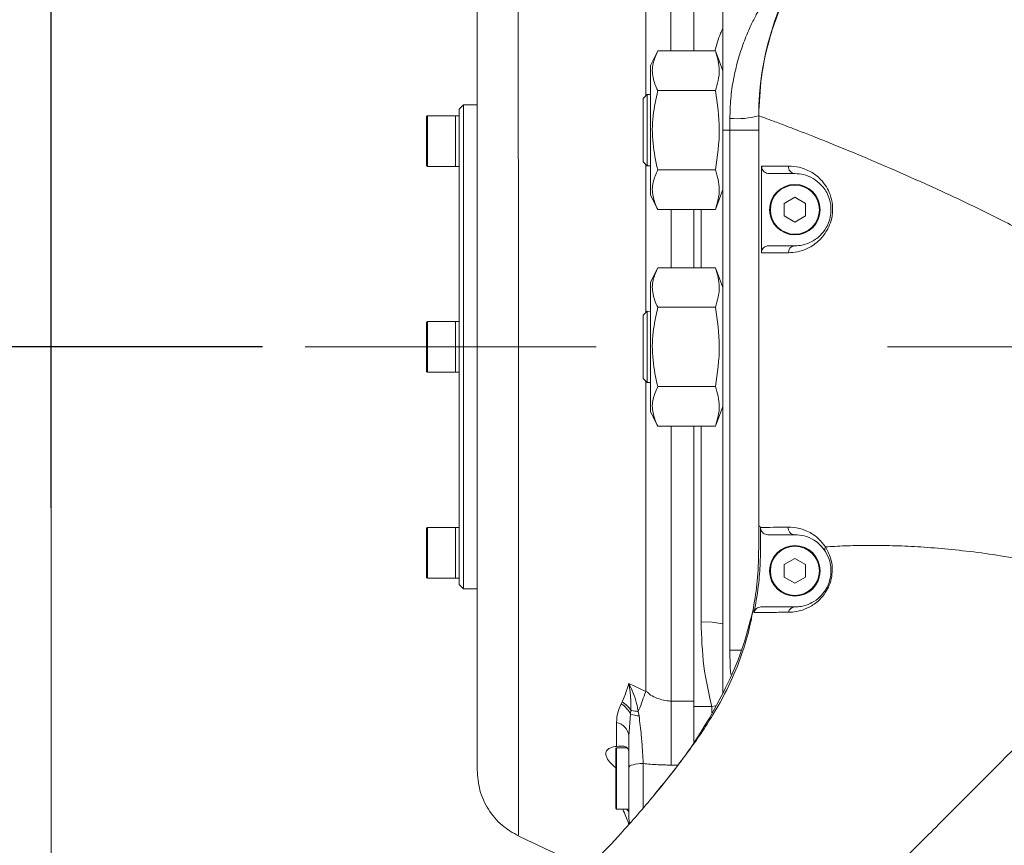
# Model space of a CAD drawing. Header units: millimetres. Extents: x 176 to 9387, y -11044 to -3322.
# Tile 91 of 255: x 3438 to 3574, y -4983 to -4869. Entities that reach past the tile are written whole.
import ezdxf

# ---------------------------------------------------------------- set-up
doc = ezdxf.new("R2010")
doc.units = ezdxf.units.MM
doc.header["$LTSCALE"] = 0.3175
doc.linetypes.add('CENTER', pattern=[50.8, 31.75, -6.35, 6.35, -6.35])
for name, color, linetype, lineweight in [('1轮廓实线层', 7, 'Continuous', 18), ('7标注层', 4, 'Continuous', 13), ('cen', 2, 'CENTER', 18), ('sub', 1, 'Continuous', 18)]:
    doc.layers.add(name, color=color, linetype=linetype, lineweight=lineweight)
doc.styles.add('标准汉字', font='gbenor.shx', dxfattribs={"bigfont": 'gbcbig.shx'})
doc.dimstyles.new('M1：15', dxfattribs={"dimscale": 15, "dimtxt": 3.5, "dimasz": 2.5, "dimexe": 2, "dimexo": 0, "dimgap": 0.5, "dimtad": 1, "dimdec": 4, "dimdsep": 46, "dimtxsty": '标准汉字', "dimcen": 5, "dimdle": 5, "dimclrd": 1, "dimclre": 1, "dimclrt": 256, "dimadec": 4, "dimazin": 2, "dimtfac": 1, "dimtdec": 4, "dimtmove": 0, "dimatfit": 3, "dimfxl": 1, "dimtolj": 1, "dimarcsym": 0})
doc.dimstyles.new('M1：18.5', dxfattribs={"dimscale": 18.5, "dimtxt": 3.5, "dimasz": 2.5, "dimexe": 2, "dimexo": 0, "dimgap": 1.5, "dimtad": 1, "dimdec": 4, "dimdsep": 46, "dimtxsty": '标准汉字', "dimcen": 5, "dimdle": 5, "dimclrd": 1, "dimclre": 1, "dimclrt": 256, "dimadec": 4, "dimazin": 2, "dimtfac": 1, "dimtdec": 4, "dimtmove": 2, "dimatfit": 3, "dimfxl": 1, "dimfrac": 2, "dimtolj": 1, "dimarcsym": 0})

# ---------------------------------------------------------------- blocks, each defined once
blk = doc.blocks.new('*D2')
at = {"layer": '7标注层', "color": 1, "lineweight": -2, "ltscale": 20, "transparency": 16777216}
for p, q in [((3286.97, -5986.44), (3286.97, -4719.59)), ((3441.97, -4913.95), (3441.97, -4719.59)), ((3333.22, -4756.59), (3395.72, -4756.59))]:
    blk.add_line(p, q, dxfattribs=at)
at = {"layer": '7标注层', "color": 1, "transparency": 16777216}
for points in [[(3333.22, -4748.88), (3333.22, -4764.3), (3286.97, -4756.59)], [(3395.72, -4764.3), (3395.72, -4748.88), (3441.97, -4756.59)]]:
    blk.add_solid(points, dxfattribs=at)
at = {"layer": 'Defpoints', "color": 0, "transparency": 16777216}
for p in [(3441.97, -4756.59), (3441.97, -4913.95), (3286.97, -5986.44)]:
    blk.add_point(p, dxfattribs=at)
at = {"layer": '7标注层', "transparency": 16777216, "insert": (3364.47, -4696.46), "char_height": 64.75, "attachment_point": 5, "style": '标准汉字'}
blk.add_mtext('\\A1;155', dxfattribs=at)
blk = doc.blocks.new('*D3')
at = {"layer": '7标注层', "color": 1, "lineweight": -2, "ltscale": 20, "transparency": 16777216}
for p, q in [((3441.97, -4936.24), (3441.97, -4719.59)), ((4081.97, -4848.76), (4081.97, -4719.59)), ((3488.22, -4756.59), (4035.72, -4756.59))]:
    blk.add_line(p, q, dxfattribs=at)
at = {"layer": '7标注层', "color": 1, "transparency": 16777216}
for points in [[(3488.22, -4748.88), (3488.22, -4764.3), (3441.97, -4756.59)], [(4035.72, -4764.3), (4035.72, -4748.88), (4081.97, -4756.59)]]:
    blk.add_solid(points, dxfattribs=at)
at = {"layer": 'Defpoints', "color": 0, "transparency": 16777216}
for p in [(4081.97, -4756.59), (4081.97, -4848.76), (3441.97, -4936.24)]:
    blk.add_point(p, dxfattribs=at)
at = {"layer": '7标注层', "transparency": 16777216, "insert": (3761.97, -4696.46), "char_height": 64.75, "attachment_point": 5, "style": '标准汉字'}
blk.add_mtext('\\A1;640', dxfattribs=at)
blk = doc.blocks.new('*D5')
at = {"layer": '7标注层', "color": 1, "lineweight": -2, "ltscale": 20, "transparency": 16777216}
for p, q in [((3471.23, -4913.95), (2058.55, -4913.95)), ((2095.55, -4960.2), (2095.55, -5067.7)), ((3315.31, -5113.95), (2058.55, -5113.95))]:
    blk.add_line(p, q, dxfattribs=at)
at = {"layer": '7标注层', "color": 1, "transparency": 16777216}
for points in [[(2103.26, -4960.2), (2087.85, -4960.2), (2095.55, -4913.95)], [(2087.85, -5067.7), (2103.26, -5067.7), (2095.55, -5113.95)]]:
    blk.add_solid(points, dxfattribs=at)
at = {"layer": 'Defpoints', "color": 0, "transparency": 16777216}
for p in [(3471.23, -4913.95), (2095.55, -5113.95), (3315.31, -5113.95)]:
    blk.add_point(p, dxfattribs=at)
at = {"layer": '7标注层', "transparency": 16777216, "insert": (2035.43, -5013.95), "char_height": 64.75, "attachment_point": 5, "rotation": 90, "style": '标准汉字'}
blk.add_mtext('\\A1;200', dxfattribs=at)
blk = doc.blocks.new('*D19')
at = {"layer": '7标注层', "color": 1, "lineweight": -2, "ltscale": 20, "transparency": 16777216}
for p, q in [((3441.97, -4443.43), (5323.68, -4443.43)), ((5286.68, -4489.68), (5286.68, -6141.7)), ((3441.97, -6187.95), (5323.68, -6187.95))]:
    blk.add_line(p, q, dxfattribs=at)
at = {"layer": '7标注层', "color": 1, "transparency": 16777216}
for points in [[(5294.39, -4489.68), (5278.97, -4489.68), (5286.68, -4443.43)], [(5278.97, -6141.7), (5294.39, -6141.7), (5286.68, -6187.95)]]:
    blk.add_solid(points, dxfattribs=at)
at = {"layer": 'Defpoints', "color": 0, "transparency": 16777216}
for p in [(3441.97, -4443.43), (3441.97, -6187.95), (5286.68, -6187.95)]:
    blk.add_point(p, dxfattribs=at)
at = {"layer": '7标注层', "transparency": 16777216, "insert": (5226.56, -5315.69), "char_height": 64.75, "attachment_point": 5, "rotation": 90, "style": '标准汉字'}
blk.add_mtext('\\A1;1744.5', dxfattribs=at)
blk = doc.blocks.new('*D35')
at = {"layer": '7标注层', "color": 1, "lineweight": -2, "ltscale": 20, "transparency": 16777216}
blk.add_arc((3625.24, -4913.95), 248.5, 283.6545, 351.3455, dxfattribs=at)
at = {"layer": '7标注层', "color": 1, "transparency": 16777216}
for points in [[(3877.14, -4951.82), (3864.67, -4950.87), (3873.74, -4913.95)], [(3682.89, -5149.26), (3684.91, -5161.6), (3646.89, -5161.51)]]:
    blk.add_solid(points, dxfattribs=at)
at = {"layer": 'Defpoints', "color": 0, "transparency": 16777216}
for p in [(3441.97, -4913.95), (4081.97, -4913.95), (3843.97, -5031.89), (3641.21, -5096.52), (3696.99, -5734.09)]:
    blk.add_point(p, dxfattribs=at)
at = {"layer": '7标注层', "transparency": 16777216, "insert": (3753.16, -5086.44), "char_height": 52.5, "attachment_point": 5, "rotation": 36.5624, "style": '标准汉字'}
blk.add_mtext('\\A1;85%%d', dxfattribs=at)

msp = doc.modelspace()

# ---------------------------------------------------------------- linework, layer by layer
at = {"layer": '1轮廓实线层', "ltscale": 20}
for p, q in [((3500.96951, -4855.35366), (3500.96951, -4972.51708)), ((3530.96951, -4864.92677), (3530.96951, -4872.98364)), ((3534.96951, -4883.95328), (3534.96951, -4865.95328)), ((3525.9695, -4872.98364), (3524.96952, -4874.98362)), ((3533.9695, -4872.98364), (3525.9695, -4872.98364)), ((3534.96951, -4875.72605), (3533.9695, -4872.98364)), ((3524.96952, -4874.98362), (3524.96952, -4892.92295)), ((3525.9695, -4878.46846), (3533.9695, -4878.46846)), ((3524.53293, -4879.01325), (3523.96951, -4879.57663)), ((3523.96951, -4879.57663), (3523.96951, -4888.32993)), ((3524.96952, -4879.02684), (3524.53293, -4879.01325)), ((3524.53293, -4879.01325), (3524.53293, -4888.89332)), ((3499.06951, -4880.4533), (3498.46951, -4881.05328)), ((3498.46951, -4946.85323), (3498.46951, -4881.05328)), ((3500.96951, -4880.4533), (3499.06951, -4880.4533)), ((3499.06951, -4880.4533), (3499.06951, -4947.45333)), ((3493.96951, -4888.85326), (3493.96951, -4882.05333)), ((3497.96951, -4881.95331), (3494.06951, -4881.95331)), ((3494.06951, -4881.95331), (3494.06951, -4888.95328)), ((3498.46951, -4881.95331), (3497.96951, -4881.95331)), ((3497.96951, -4888.95328), (3497.96951, -4881.95331)), ((3535.96951, -4883.95328), (3535.96951, -4882.3169)), ((3539.9695, -4938.77144), (3539.9695, -4881.95331)), ((3535.96951, -4883.95328), (3534.96951, -4883.95328)), ((3534.96951, -4961.88457), (3534.96951, -4883.95328)), ((3535.96951, -4883.95328), (3539.9695, -4883.95328)), ((3535.96951, -4955.95331), (3535.96951, -4883.95328)), ((3494.06951, -4888.95328), (3497.96951, -4888.95328)), ((3497.96951, -4888.95328), (3498.46951, -4888.95328)), ((3523.96951, -4888.32993), (3524.53293, -4888.89332)), ((3524.53293, -4888.89332), (3524.96952, -4888.87973)), ((3525.9695, -4889.4381), (3533.9695, -4889.4381)), ((3533.9695, -4894.92292), (3534.96951, -4892.18051)), ((3524.96952, -4892.92295), (3525.9695, -4894.92292)), ((3544.9695, -4893.23325), (3543.47995, -4894.09323)), ((3546.45908, -4894.09323), (3544.9695, -4893.23325)), ((3525.9695, -4894.92292), (3533.9695, -4894.92292)), ((3530.96951, -4894.92292), (3530.96951, -4902.98362)), ((3531.96951, -4902.98362), (3531.96951, -4894.92292)), ((3543.47995, -4894.09323), (3543.47995, -4895.8133)), ((3546.45908, -4895.8133), (3546.45908, -4894.09323)), ((3543.47995, -4895.8133), (3544.9695, -4896.67327)), ((3544.9695, -4896.67327), (3546.45908, -4895.8133)), ((3525.9695, -4902.98362), (3524.96952, -4904.98359)), ((3533.9695, -4902.98362), (3525.9695, -4902.98362)), ((3534.96951, -4905.72603), (3533.9695, -4902.98362)), ((3524.96952, -4904.98359), (3524.96952, -4922.92292)), ((3525.9695, -4908.46844), (3533.9695, -4908.46844)), ((3524.53293, -4909.01322), (3523.96951, -4909.57661)), ((3523.96951, -4909.57661), (3523.96951, -4918.3299)), ((3524.96952, -4909.02681), (3524.53293, -4909.01322)), ((3524.53293, -4909.01322), (3524.53293, -4918.89341)), ((3493.96951, -4917.35334), (3493.96951, -4910.55329)), ((3497.96951, -4910.45327), (3494.06951, -4910.45327)), ((3497.96951, -4910.45339), (3494.06951, -4910.45339)), ((3494.06951, -4910.45339), (3494.06951, -4917.45336)), ((3498.46951, -4910.45327), (3497.96951, -4910.45327)), ((3498.46951, -4910.45339), (3497.96951, -4910.45339)), ((3497.96951, -4913.95337), (3497.96951, -4910.45339)), ((3497.96951, -4912.03899), (3497.96951, -4910.45339)), ((3497.96951, -4917.45336), (3497.96951, -4912.03899)), ((3497.96951, -4917.45336), (3497.96951, -4913.95337)), ((3494.06951, -4917.45336), (3497.96951, -4917.45336)), ((3497.96951, -4917.45336), (3498.46951, -4917.45336)), ((3523.96951, -4918.3299), (3524.53293, -4918.89341)), ((3524.53293, -4918.89341), (3524.96952, -4918.8797)), ((3525.9695, -4919.43807), (3533.9695, -4919.43807)), ((3533.9695, -4924.92289), (3534.96951, -4922.18048)), ((3524.96952, -4922.92292), (3525.9695, -4924.92289)), ((3525.9695, -4924.92289), (3533.9695, -4924.92289)), ((3530.96951, -4924.92289), (3530.96951, -4962.97974)), ((3531.96951, -4952.00033), (3531.96951, -4924.92289)), ((3493.96951, -4945.8533), (3493.96951, -4939.05325)), ((3497.96951, -4938.95323), (3494.06951, -4938.95323)), ((3494.06951, -4938.95323), (3494.06951, -4945.95332)), ((3498.46951, -4938.95323), (3497.96951, -4938.95323)), ((3497.96951, -4945.95332), (3497.96951, -4938.95323)), ((3497.96951, -4945.38338), (3497.96951, -4938.95323)), ((3540.21662, -4938.94906), (3540.13124, -4938.78324)), ((3544.9695, -4943.23332), (3543.47995, -4944.0933)), ((3546.45908, -4944.0933), (3544.9695, -4943.23332)), ((3497.96951, -4945.95332), (3497.96951, -4945.38338)), ((3543.47995, -4944.0933), (3543.47995, -4945.81325)), ((3546.45908, -4945.81325), (3546.45908, -4944.0933)), ((3494.06951, -4945.95332), (3497.96951, -4945.95332)), ((3497.96951, -4945.95332), (3498.46951, -4945.95332)), ((3543.47995, -4945.81325), (3544.9695, -4946.67322)), ((3544.9695, -4946.67322), (3546.45908, -4945.81325)), ((3498.46951, -4946.85323), (3499.06951, -4947.45333)), ((3499.06951, -4947.45333), (3500.96951, -4947.45333)), ((3539.26638, -4950.53966), (3539.36189, -4950.404)), ((3539.2887, -4950.73337), (3539.36168, -4950.40388)), ((3535.96951, -4955.95331), (3537.58085, -4955.95331)), ((3521.96951, -4960.52618), (3524.30962, -4961.65521)), ((3520.92075, -4963.38219), (3521.06213, -4963.09883)), ((3527.81865, -4962.97974), (3530.96951, -4962.97974)), ((3527.81865, -4962.97974), (3527.81865, -4971.83711)), ((3530.96951, -4962.97974), (3530.96951, -4968.66639)), ((3522.26704, -4964.25338), (3522.22562, -4964.78338)), ((3523.27426, -4964.41181), (3523.3875, -4965.0305)), ((3530.96951, -4963.71205), (3533.45507, -4963.71205)), ((3533.45507, -4963.71205), (3533.98855, -4963.65161)), ((3533.45507, -4963.71205), (3533.45507, -4964.593)), ((3522.22562, -4964.78338), (3521.96951, -4967.81642)), ((3520.27961, -4969.24741), (3520.27952, -4965.92648)), ((3521.96951, -4967.81642), (3521.96951, -4972.18044)), ((3520.16951, -4977.8548), (3520.16951, -4969.55473)), ((3521.71449, -4969.45472), (3520.26951, -4969.45472)), ((3520.26951, -4969.45472), (3520.26951, -4977.9547)), ((3521.96951, -4979.20472), (3521.96951, -4972.18044)), ((3523.96951, -4971.62611), (3523.96951, -4977.77159)), ((3528.72869, -4971.83711), (3527.81865, -4971.83711)), ((3520.26951, -4977.9547), (3521.96951, -4977.9547)), ((3521.96951, -4978.00202), (3521.91835, -4977.9547))]:
    msp.add_line(p, q, dxfattribs=at)
at = {"layer": '1轮廓实线层', "lineweight": 0, "ltscale": 20}
for points in [[(3540.36143, -4888.9503), (3540.35842, -4889.95333), (3540.32835, -4899.95332), (3540.32534, -4900.95026)], [(3531.96951, -4952.00033), (3533.53023, -4952.07627), (3534.96951, -4952.28882)], [(3536.07572, -4959.30691), (3536.02516, -4958.38148), (3535.96951, -4955.95331)], [(3521.96951, -4972.18044), (3522.00794, -4972.07231), (3522.12175, -4971.96836), (3522.30657, -4971.87252), (3522.5553, -4971.78848), (3522.85836, -4971.71957), (3523.20415, -4971.66831), (3523.57933, -4971.63684), (3523.96951, -4971.62611)], [(3521.96951, -4979.20472), (3522.00794, -4979.5949), (3522.09533, -4979.90293)]]:
    msp.add_lwpolyline(points, dxfattribs=at)
at = {"layer": '1轮廓实线层', "ltscale": 20}
for centre, radius in [((3544.96951, -4894.95328), 3.5), ((3544.96951, -4894.95328), 3.4), ((3544.96951, -4944.95328), 3.5), ((3544.96951, -4944.95328), 3.4)]:
    msp.add_circle(centre, radius, dxfattribs=at)
at = {"layer": '1轮廓实线层', "lineweight": 0, "ltscale": 20}
for centre, radius, start, end in [((3579.96951, -4881.95328), 40, 112.8465507, 180), ((3494.06951, -4882.05328), 0.1, 90, 180), ((3536.96141, -4871.04458), 11.31587, 264.9712522, 285.4162585), ((3494.06951, -4888.85328), 0.1, 180, 270), ((3545.02893, -4889.00018), 0.955, 175.2642334, 266.4322421), ((3545.01782, -4900.9035), 0.95142, 92.9111701, 180.8919772), ((3494.06951, -4910.55334), 0.1, 90, 180), ((3494.06951, -4917.35334), 0.1, 180, 270), ((3494.06951, -4939.05328), 0.1, 90, 180), ((3545.00527, -4938.98123), 0.97271, 175.460093, 267.892603), ((3494.06951, -4945.85328), 0.1, 180, 270), ((3544.99317, -4950.89671), 0.94374, 91.4373681, 167.1240152), ((3519.11227, -4966.37453), 3.49638, 27.0703855, 58.852482), ((3523.55339, -4961.39557), 3.63871, 248.5984489, 267.3870304), ((3519.79416, -4968.06105), 2.18906, 6.416288, 77.1897891), ((3520.26951, -4969.55475), 0.1, 90, 180), ((3520.26951, -4977.85475), 0.1, 180, 270)]:
    msp.add_arc(centre, radius, start, end, dxfattribs=at)
at = {"layer": '1轮廓实线层', "ltscale": 20}
for points, knots in [([(3539.9695, -4881.95331), (3540.04406, -4880.15943), (3540.19464, -4876.53613), (3541.452, -4870.86253), (3543.62367, -4865.02097), (3546.93505, -4859.20647), (3551.26118, -4853.86351), (3556.4534, -4849.32549), (3562.37839, -4845.74152), (3568.38515, -4843.45265), (3574.32854, -4842.17025), (3578.07696, -4842.02604), (3579.96952, -4841.95323)], [0, 0, 0, 0, 5.399731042, 10.906426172, 17.422909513, 24.109019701, 30.971152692, 38.038431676, 44.774356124, 51.723275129, 57.30902814, 63.00523907, 63.00523907, 63.00523907, 63.00523907]), ([(3506.64662, -4846.36433), (3506.64694, -4846.33442), (3506.64795, -4846.23959), (3506.65008, -4847.21786), (3506.65261, -4849.23148), (3506.65562, -4852.32452), (3506.65821, -4856.36177), (3506.66128, -4861.31281), (3506.6637, -4867.0843), (3506.66663, -4873.59134), (3506.66871, -4880.73678), (3506.67136, -4888.39859), (3506.67297, -4896.46054), (3506.67522, -4904.80557), (3506.67637, -4913.28458), (3506.67815, -4921.7766), (3506.67884, -4930.1487), (3506.68013, -4938.26009), (3506.68041, -4945.99823), (3506.68123, -4953.22771), (3506.68115, -4959.84112), (3506.68154, -4965.73829), (3506.68115, -4970.81968), (3506.68117, -4975.00218), (3506.68058, -4978.24497), (3506.6803, -4980.42523), (3506.67964, -4981.5674), (3506.67932, -4981.53678), (3506.6792, -4981.52513)], [0, 0, 0, 0, 2.493215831, 7.906868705, 13.316474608, 18.699806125, 24.127269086, 29.519893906, 34.910963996, 40.339970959, 45.723021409, 51.132579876, 56.547848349, 61.931097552, 67.357155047, 72.754025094, 78.142933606, 83.573680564, 88.95913836, 94.364102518, 99.784595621, 105.167619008, 110.590964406, 115.992063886, 121.379200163, 126.809385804, 132.191146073, 135.494855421, 135.494855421, 135.494855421, 135.494855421]), ([(3527.80896, -4872.98364), (3527.80896, -4872.97303), (3527.80892, -4872.90533), (3527.80891, -4872.49702), (3527.80881, -4871.76183), (3527.80878, -4870.75506), (3527.80876, -4869.75876), (3527.8088, -4868.77347), (3527.80884, -4867.7992), (3527.80899, -4866.9031), (3527.80887, -4865.94279), (3527.80859, -4865.31089), (3527.80843, -4864.92665)], [0, 0, 0, 0, 0.030413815, 0.194040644, 1.17413255, 2.154172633, 3.134248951, 4.114291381, 5.094377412, 6.074429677, 6.851462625, 8.056998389, 8.056998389, 8.056998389, 8.056998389]), ([(3524.31607, -4879.23009), (3524.31575, -4876.97704), (3524.31509, -4872.43045), (3524.31713, -4868.31386), (3524.31816, -4866.23723)], [0, 0, 0, 0, 6.438558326, 12.992859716, 12.992859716, 12.992859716, 12.992859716]), ([(3535.96951, -4882.3169), (3535.99432, -4881.40475), (3536.04476, -4879.55115), (3536.35443, -4877.45385), (3536.77747, -4875.35407), (3537.33985, -4873.27839), (3538.16154, -4871.02712), (3538.98985, -4869.17033), (3539.71571, -4867.76146), (3540.29611, -4866.74047), (3540.69848, -4866.07915), (3540.74883, -4865.99921), (3540.77422, -4865.95888)], [0, 0, 0, 0, 1.755746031, 3.567913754, 4.245477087, 6.243572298, 8.302977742, 10.136633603, 12.013053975, 13.729723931, 15.491462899, 17.284535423, 17.284535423, 17.284535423, 17.284535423]), ([(3533.86292, -4872.98364), (3534.10876, -4872.14777), (3534.42074, -4871.08705), (3534.87352, -4870.12891), (3534.96951, -4869.92581)], [0, 0, 0, 0, 2.569975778, 3.261305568, 3.261305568, 3.261305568, 3.261305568]), ([(3525.9695, -4878.46846), (3525.70925, -4877.86019), (3525.18105, -4876.62562), (3525.20344, -4874.75834), (3525.72154, -4873.55809), (3525.9695, -4872.98364)], [0, 0, 0, 0, 1.951350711, 3.960524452, 5.804818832, 5.804818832, 5.804818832, 5.804818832]), ([(3533.9695, -4872.98364), (3534.23427, -4873.88141), (3534.77332, -4875.70919), (3534.24057, -4877.53795), (3533.9695, -4878.46846)], [0, 0, 0, 0, 2.80736911, 5.715574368, 5.715574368, 5.715574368, 5.715574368]), ([(3525.9695, -4889.4381), (3525.70925, -4888.22155), (3525.18105, -4885.75239), (3525.20345, -4882.01799), (3525.72154, -4879.61741), (3525.9695, -4878.46846)], [0, 0, 0, 0, 3.743071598, 7.597032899, 11.134820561, 11.134820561, 11.134820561, 11.134820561]), ([(3533.9695, -4878.46846), (3534.23427, -4880.26404), (3534.77332, -4883.91966), (3534.24057, -4887.57713), (3533.9695, -4889.4381)], [0, 0, 0, 0, 5.445666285, 11.086817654, 11.086817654, 11.086817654, 11.086817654]), ([(3539.9695, -4881.95331), (3540.04336, -4881.97946), (3540.19165, -4882.03195), (3541.32984, -4882.4456), (3543.0474, -4883.08541), (3545.61285, -4884.06405), (3549.14823, -4885.45271), (3553.71508, -4887.3157), (3558.85819, -4889.50374), (3564.42851, -4891.98826), (3570.27658, -4894.74008), (3575.77389, -4897.49122), (3580.76943, -4900.15272), (3585.17326, -4902.65169), (3589.44964, -4905.23333), (3592.18917, -4907.07382), (3593.53485, -4907.97789)], [0, 0, 0, 0, 3.410623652, 6.847681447, 10.354650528, 13.955167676, 18.910304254, 24.027272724, 29.263182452, 34.559218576, 39.848510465, 45.062585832, 48.88609245, 52.608876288, 56.214407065, 59.695324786, 59.695324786, 59.695324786, 59.695324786]), ([(3524.31282, -4909.23328), (3524.31293, -4907.67632), (3524.31324, -4903.00657), (3524.3139, -4896.06844), (3524.3144, -4890.89681), (3524.31461, -4888.67504)], [0, 0, 0, 0, 4.563364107, 13.686754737, 20.558238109, 20.558238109, 20.558238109, 20.558238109]), ([(3525.9695, -4894.92292), (3525.70925, -4894.31465), (3525.18105, -4893.08008), (3525.20344, -4891.2128), (3525.72154, -4890.01255), (3525.9695, -4889.4381)], [0, 0, 0, 0, 1.951350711, 3.960524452, 5.804818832, 5.804818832, 5.804818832, 5.804818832]), ([(3533.9695, -4889.4381), (3534.23427, -4890.33587), (3534.77332, -4892.16365), (3534.24057, -4893.99241), (3533.9695, -4894.92292)], [0, 0, 0, 0, 2.807365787, 5.715574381, 5.715574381, 5.715574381, 5.715574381]), ([(3540.36143, -4888.9503), (3540.47562, -4888.94941), (3540.81843, -4888.94673), (3541.72873, -4888.93948), (3542.9284, -4888.9302), (3543.79913, -4888.92348), (3544.07719, -4888.92133)], [0, 0, 0, 0, 0.621648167, 1.866318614, 3.125245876, 3.715866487, 3.715866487, 3.715866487, 3.715866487]), ([(3541.37382, -4889.95333), (3541.25891, -4889.94209), (3541.02906, -4889.91961), (3540.72331, -4889.74372), (3540.49446, -4889.4858), (3540.37691, -4889.20435), (3540.36574, -4889.02107), (3540.36143, -4888.9503)], [0, 0, 0, 0, 0.349010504, 0.698160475, 1.045033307, 1.3878318, 1.603480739, 1.603480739, 1.603480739, 1.603480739]), ([(3544.07719, -4888.92133), (3544.56452, -4888.94656), (3545.53786, -4888.99695), (3547.1073, -4889.59021), (3548.59477, -4890.68464), (3549.65879, -4892.17813), (3550.17084, -4893.84471), (3550.22024, -4894.8956), (3550.13282, -4895.86401), (3549.9288, -4896.78106), (3549.31899, -4898.08188), (3548.22378, -4899.42876), (3546.78471, -4900.35477), (3545.30705, -4900.84689), (3544.48034, -4900.89449), (3544.06652, -4900.91832)], [0, 0, 0, 0, 2.131109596, 4.256401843, 6.103382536, 7.952623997, 9.018016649, 10.004544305, 10.091034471, 11.016471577, 11.905179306, 13.257383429, 15.398648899, 17.303286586, 19.212185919, 19.212185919, 19.212185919, 19.212185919]), ([(3544.9695, -4889.95333), (3544.16925, -4889.95333), (3542.55029, -4889.95333), (3541.76895, -4889.95333), (3541.37382, -4889.95333)], [0, 0, 0, 0, 1.7773196, 3.595679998, 3.595679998, 3.595679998, 3.595679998]), ([(3544.9695, -4899.95332), (3545.30392, -4899.93726), (3545.97209, -4899.90517), (3547.17028, -4899.50865), (3548.33992, -4898.75861), (3549.24397, -4897.64135), (3549.74792, -4896.55211), (3549.98322, -4895.47572), (3549.97502, -4894.65284), (3549.86261, -4893.82097), (3549.5133, -4892.67345), (3548.639, -4891.43838), (3547.42726, -4890.52285), (3546.15007, -4890.02271), (3545.36333, -4889.97647), (3544.9695, -4889.95333)], [0, 0, 0, 0, 1.632871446, 3.262499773, 5.040701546, 6.122279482, 6.809732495, 7.511281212, 8.151360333, 8.331414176, 9.167576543, 10.671636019, 12.214271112, 14.026238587, 15.84252408, 15.84252408, 15.84252408, 15.84252408]), ([(3527.81519, -4902.98362), (3527.81523, -4902.56282), (3527.81542, -4900.45853), (3527.81487, -4897.76348), (3527.81393, -4895.52549), (3527.81367, -4894.92292)], [0, 0, 0, 0, 1.244925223, 6.225574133, 8.060694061, 8.060694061, 8.060694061, 8.060694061]), ([(3540.32534, -4900.95026), (3540.33669, -4900.83868), (3540.35937, -4900.61555), (3540.53182, -4900.31834), (3540.78531, -4900.09283), (3541.06929, -4899.97112), (3541.25877, -4899.95845), (3541.33549, -4899.95332)], [0, 0, 0, 0, 0.338886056, 0.677678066, 1.017978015, 1.361435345, 1.59509246, 1.59509246, 1.59509246, 1.59509246]), ([(3541.33549, -4899.95332), (3541.71562, -4899.95332), (3542.48482, -4899.95332), (3544.13487, -4899.95332), (3544.9695, -4899.95332)], [0, 0, 0, 0, 1.79586274, 3.634005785, 3.634005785, 3.634005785, 3.634005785]), ([(3544.06652, -4900.91832), (3543.78834, -4900.92061), (3542.95338, -4900.92749), (3541.79857, -4900.93772), (3540.84006, -4900.94583), (3540.47431, -4900.94898), (3540.32534, -4900.95026)], [0, 0, 0, 0, 0.583861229, 1.752478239, 2.931233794, 3.741311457, 3.741311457, 3.741311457, 3.741311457]), ([(3525.9695, -4908.46844), (3525.70925, -4907.86016), (3525.18105, -4906.62559), (3525.20344, -4904.75831), (3525.72154, -4903.55806), (3525.9695, -4902.98362)], [0, 0, 0, 0, 1.951350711, 3.960524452, 5.804818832, 5.804818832, 5.804818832, 5.804818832]), ([(3533.9695, -4902.98362), (3534.23427, -4903.88138), (3534.77332, -4905.70916), (3534.24057, -4907.53792), (3533.9695, -4908.46844)], [0, 0, 0, 0, 2.80736911, 5.715574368, 5.715574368, 5.715574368, 5.715574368]), ([(3525.9695, -4919.43807), (3525.70925, -4918.22152), (3525.18105, -4915.75236), (3525.20345, -4912.01796), (3525.72154, -4909.61738), (3525.9695, -4908.46844)], [0, 0, 0, 0, 3.743071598, 7.597032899, 11.134820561, 11.134820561, 11.134820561, 11.134820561]), ([(3533.9695, -4908.46844), (3534.23427, -4910.26402), (3534.77332, -4913.91963), (3534.24057, -4917.5771), (3533.9695, -4919.43807)], [0, 0, 0, 0, 5.445666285, 11.086817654, 11.086817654, 11.086817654, 11.086817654]), ([(3524.30959, -4961.65509), (3524.31045, -4959.57649), (3524.31218, -4955.43215), (3524.30958, -4948.64524), (3524.31155, -4941.04377), (3524.31116, -4932.58031), (3524.31181, -4924.89594), (3524.3121, -4920.22688), (3524.3122, -4918.67263)], [0, 0, 0, 0, 7.172983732, 14.301562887, 21.46404856, 30.112780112, 38.69835628, 42.982460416, 42.982460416, 42.982460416, 42.982460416]), ([(3525.9695, -4924.92289), (3525.70925, -4924.31461), (3525.18105, -4923.08003), (3525.20345, -4921.21292), (3525.72154, -4920.01258), (3525.9695, -4919.43807)], [0, 0, 0, 0, 1.951344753, 3.960481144, 5.80480061, 5.80480061, 5.80480061, 5.80480061]), ([(3533.9695, -4919.43807), (3534.23427, -4920.33589), (3534.77332, -4922.16376), (3534.24057, -4923.99244), (3533.9695, -4924.92289)], [0, 0, 0, 0, 2.807396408, 5.715574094, 5.715574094, 5.715574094, 5.715574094]), ([(3527.81865, -4962.97974), (3527.81864, -4962.80855), (3527.81862, -4962.47486), (3527.81866, -4961.98307), (3527.81871, -4961.51509), (3527.81893, -4960.51323), (3527.8193, -4959.09566), (3527.81967, -4957.34193), (3527.81987, -4956.05697), (3527.81995, -4955.11352), (3527.81961, -4954.08945), (3527.81922, -4952.42633), (3527.81872, -4950.45093), (3527.81822, -4948.70505), (3527.81809, -4947.49464), (3527.81808, -4946.40366), (3527.81818, -4945.16314), (3527.81835, -4943.77005), (3527.81882, -4941.47405), (3527.81923, -4938.39579), (3527.81861, -4935.45845), (3527.81809, -4933.5214), (3527.81783, -4932.49488), (3527.81754, -4931.46485), (3527.81728, -4930.43148), (3527.81701, -4929.39506), (3527.81672, -4928.55629), (3527.81663, -4927.69144), (3527.81678, -4926.60491), (3527.81692, -4925.60687), (3527.81703, -4924.97929), (3527.81704, -4924.92289)], [0, 0, 0, 0, 0.600370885, 1.170183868, 1.709244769, 2.21758178, 4.611762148, 6.500394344, 8.015415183, 8.789813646, 9.535386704, 11.287010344, 14.044765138, 15.659475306, 16.610460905, 17.701235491, 18.931999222, 20.302626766, 21.813227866, 25.650355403, 29.173020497, 30.129877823, 31.086623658, 32.043531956, 33.000355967, 33.957162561, 34.913913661, 35.316793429, 36.34124558, 37.902691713, 38.056851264, 38.056851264, 38.056851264, 38.056851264]), ([(3539.14076, -4950.53167), (3539.35605, -4949.29741), (3539.8019, -4946.74137), (3539.96286, -4942.79987), (3539.96713, -4940.11566), (3539.96926, -4938.77144)], [0, 0, 0, 0, 3.758391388, 7.783226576, 11.820754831, 11.820754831, 11.820754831, 11.820754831]), ([(3539.36189, -4950.404), (3539.39237, -4950.25382), (3539.67729, -4948.84988), (3540.03744, -4946.40549), (3540.21666, -4943.05913), (3540.2187, -4940.66445), (3540.21245, -4939.30311), (3540.21096, -4938.97803)], [0, 0, 0, 0, 0.460061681, 4.300806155, 7.40189082, 10.512913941, 11.488856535, 11.488856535, 11.488856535, 11.488856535]), ([(3540.13124, -4938.78324), (3540.08451, -4938.77987), (3539.99096, -4938.77313), (3539.9765, -4938.772), (3539.96926, -4938.77144)], [0, 0, 0, 0, 0.0811338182, 0.1624053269, 0.1624053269, 0.1624053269, 0.1624053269]), ([(3540.21096, -4938.97803), (3540.21189, -4938.97338), (3540.21375, -4938.96408), (3540.21565, -4938.95478), (3540.21659, -4938.95013)], [0, 0, 0, 0, 0.01422850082, 0.02845800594, 0.02845800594, 0.02845800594, 0.02845800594]), ([(3541.21521, -4939.95328), (3541.10188, -4939.94217), (3540.8752, -4939.91995), (3540.57336, -4939.74622), (3540.34605, -4939.49098), (3540.23079, -4939.21783), (3540.21624, -4939.04193), (3540.21096, -4938.97803)], [0, 0, 0, 0, 0.344138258, 0.688338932, 1.03172904, 1.373658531, 1.568785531, 1.568785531, 1.568785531, 1.568785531]), ([(3540.21665, -4938.95013), (3540.28815, -4938.94927), (3540.64623, -4938.94496), (3541.72641, -4938.93122), (3543.31775, -4938.91263), (3544.03561, -4938.90424)], [0, 0, 0, 0, 0.460016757, 2.303859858, 3.81923516, 3.81923516, 3.81923516, 3.81923516]), ([(3544.9695, -4939.95328), (3544.08922, -4939.95328), (3542.31346, -4939.95328), (3541.58338, -4939.95328), (3541.21521, -4939.95328)], [0, 0, 0, 0, 1.861056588, 3.754287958, 3.754287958, 3.754287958, 3.754287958]), ([(3544.03561, -4938.90424), (3544.53354, -4938.92884), (3545.53824, -4938.97848), (3547.02045, -4939.56953), (3548.28013, -4940.45581), (3548.88383, -4941.24206), (3549.18954, -4941.64021)], [0, 0, 0, 0, 1.942096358, 3.918668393, 5.011986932, 6.133651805, 6.133651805, 6.133651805, 6.133651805]), ([(3549.19529, -4942.2806), (3548.94872, -4941.95112), (3548.44868, -4941.28293), (3547.42242, -4940.53936), (3546.20231, -4940.02929), (3545.38283, -4939.97876), (3544.9695, -4939.95328)], [0, 0, 0, 0, 0.88956602, 1.804079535, 3.423197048, 5.07101615, 5.07101615, 5.07101615, 5.07101615]), ([(3549.18933, -4941.64009), (3549.46291, -4942.12487), (3549.91549, -4942.9268), (3550.17863, -4944.42187), (3550.11209, -4945.74193), (3549.77157, -4946.94289), (3549.16653, -4948.08707), (3548.18603, -4949.2289), (3546.94087, -4950.04658), (3545.69227, -4950.51234), (3544.75587, -4950.66561), (3544.25315, -4950.68092), (3544.07316, -4950.68641)], [0, 0, 0, 0, 1.624479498, 2.687281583, 3.555919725, 4.42970475, 5.237028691, 6.398066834, 8.234810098, 10.024350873, 11.818498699, 12.819077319, 12.819077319, 12.819077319, 12.819077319]), ([(3544.9695, -4949.95327), (3545.11681, -4949.94956), (3545.52272, -4949.93933), (3546.28839, -4949.80845), (3547.30462, -4949.42907), (3548.33023, -4948.73963), (3549.14799, -4947.77057), (3549.635, -4946.83342), (3549.83262, -4946.16171), (3549.95769, -4945.46615), (3550.00045, -4944.63111), (3549.78123, -4943.35941), (3549.41774, -4942.69022), (3549.19517, -4942.28048)], [0, 0, 0, 0, 0.88472107, 2.437696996, 4.011115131, 5.561716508, 6.506500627, 7.143247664, 7.730787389, 7.824584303, 8.509150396, 9.37256125, 10.736149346, 10.736149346, 10.736149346, 10.736149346]), ([(3549.19529, -4942.2806), (3549.17149, -4942.23497), (3549.1239, -4942.14371), (3549.10423, -4941.98267), (3549.12091, -4941.81247), (3549.16666, -4941.69762), (3549.18954, -4941.64021)], [0, 0, 0, 0, 0.1682547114, 0.3365347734, 0.5048239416, 0.6730655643, 0.6730655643, 0.6730655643, 0.6730655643]), ([(3587.71503, -4945.80335), (3586.05113, -4945.39184), (3582.81121, -4944.59054), (3578.01293, -4943.61528), (3573.47696, -4942.83901), (3569.20376, -4942.25464), (3565.20226, -4941.8393), (3561.47792, -4941.57375), (3558.03314, -4941.43769), (3554.8142, -4941.41186), (3551.81662, -4941.47899), (3550.06759, -4941.58632), (3549.18951, -4941.64021)], [0, 0, 0, 0, 4.268252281, 8.311071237, 12.193638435, 15.973869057, 19.70006844, 23.409458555, 27.128056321, 30.871312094, 34.877512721, 38.916534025, 38.916534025, 38.916534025, 38.916534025]), ([(3539.14541, -4950.52953), (3539.04016, -4951.10717), (3538.76327, -4952.62694), (3537.84446, -4956.08088), (3536.1327, -4960.40226), (3533.55121, -4965.15294), (3530.15435, -4970.16632), (3526.00182, -4975.42922), (3521.77278, -4980.40064), (3518.88978, -4983.44024), (3517.62785, -4984.77073)], [0, 0, 0, 0, 2.638863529, 6.942718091, 11.473866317, 16.530284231, 22.306988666, 28.73324602, 35.670262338, 41.070450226, 41.070450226, 41.070450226, 41.070450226]), ([(3525.38356, -4976.08609), (3526.89968, -4974.24504), (3529.56965, -4971.00284), (3532.83205, -4965.94378), (3535.47993, -4961.11473), (3537.71929, -4955.99248), (3538.66688, -4952.35138), (3539.14046, -4950.53167)], [0, 0, 0, 0, 7.159852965, 12.608892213, 18.05564964, 23.703054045, 29.34521988, 29.34521988, 29.34521988, 29.34521988]), ([(3539.16129, -4950.53286), (3539.16401, -4950.53299), (3539.17451, -4950.5335), (3539.22728, -4950.53704), (3539.26638, -4950.53966)], [0, 0, 0, 0, 0.0272866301, 0.1053045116, 0.1053045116, 0.1053045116, 0.1053045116]), ([(3539.2887, -4950.73337), (3539.3239, -4950.62693), (3539.39474, -4950.41271), (3539.6286, -4950.16009), (3539.92767, -4949.98649), (3540.15399, -4949.96434), (3540.26714, -4949.95327)], [0, 0, 0, 0, 0.338794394, 0.681806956, 1.025374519, 1.368883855, 1.368883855, 1.368883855, 1.368883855]), ([(3544.07316, -4950.68641), (3543.83397, -4950.68791), (3542.63666, -4950.69546), (3541.1728, -4950.71225), (3539.85935, -4950.72541), (3539.47931, -4950.73071), (3539.2887, -4950.73337)], [0, 0, 0, 0, 0.450254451, 2.253850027, 3.515290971, 4.784711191, 4.784711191, 4.784711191, 4.784711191]), ([(3540.26714, -4949.95327), (3540.44018, -4949.95327), (3540.78628, -4949.95327), (3541.81393, -4949.95327), (3543.14389, -4949.95327), (3544.36099, -4949.95327), (3544.9695, -4949.95327)], [0, 0, 0, 0, 1.162660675, 2.325462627, 3.514010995, 4.702359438, 4.702359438, 4.702359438, 4.702359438]), ([(3533.45507, -4963.71205), (3533.03731, -4961.88626), (3532.19451, -4958.20288), (3532.04494, -4954.07971), (3531.96951, -4952.00033)], [0, 0, 0, 0, 5.877908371, 11.858171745, 11.858171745, 11.858171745, 11.858171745]), ([(3590.52765, -4954.39513), (3589.19796, -4955.73275), (3586.47182, -4958.47515), (3582.17193, -4962.74423), (3577.28485, -4967.62897), (3572.28966, -4972.63571), (3566.96663, -4977.9645), (3561.71032, -4983.21865), (3556.02491, -4988.88678), (3550.13014, -4994.79154), (3546.11038, -4998.84795), (3544.04074, -5000.93646)], [0, 0, 0, 0, 5.711855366, 11.710444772, 18.151448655, 26.367050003, 32.847882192, 40.712926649, 48.672927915, 56.972630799, 65.781076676, 65.781076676, 65.781076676, 65.781076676]), ([(3521.06213, -4963.09883), (3521.23923, -4962.66769), (3521.48293, -4962.07441), (3521.74295, -4961.25971), (3521.86915, -4960.85423), (3521.94389, -4960.61031), (3521.96306, -4960.54726), (3521.96806, -4960.53091), (3521.96951, -4960.52618)], [0, 0, 0, 0, 1.431651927, 1.969997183, 2.538392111, 2.680478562, 2.71596307, 2.730394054, 2.730394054, 2.730394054, 2.730394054]), ([(3521.96951, -4960.52618), (3521.97205, -4960.53134), (3522.3997, -4961.40147), (3522.93895, -4962.67446), (3523.20284, -4964.04177), (3523.27426, -4964.41181)], [0, 0, 0, 0, 0.017897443, 3.0150793, 4.127196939, 4.127196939, 4.127196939, 4.127196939]), ([(3521.96951, -4960.52618), (3521.97063, -4960.53269), (3521.99735, -4960.68767), (3522.04752, -4960.99313), (3522.13453, -4961.59811), (3522.2644, -4962.66422), (3522.26599, -4963.61951), (3522.26704, -4964.25338)], [0, 0, 0, 0, 0.020633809, 0.490733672, 0.960573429, 1.898385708, 3.747780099, 3.747780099, 3.747780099, 3.747780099]), ([(3524.30959, -4961.65497), (3524.01938, -4962.49177), (3523.71473, -4963.37025), (3523.29421, -4964.36463), (3523.27426, -4964.41181)], [0, 0, 0, 0, 2.8065845, 2.946364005, 2.946364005, 2.946364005, 2.946364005]), ([(3524.30959, -4961.65497), (3524.3096, -4961.65497), (3524.50484, -4961.65497), (3524.86627, -4962.16334), (3525.64075, -4962.45721), (3526.53917, -4962.84114), (3527.28425, -4962.96427), (3527.71361, -4962.97974), (3527.81851, -4962.97974), (3527.81853, -4962.97974)], [0, 0, 0, 0, 0.000046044, 0.603284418, 1.610818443, 2.591372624, 3.591125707, 3.914073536, 3.914134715, 3.914134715, 3.914134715, 3.914134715]), ([(3522.26704, -4964.25326), (3522.10959, -4964.03367), (3521.79469, -4963.59448), (3521.30633, -4963.26405), (3521.06213, -4963.09883)], [0, 0, 0, 0, 0.847509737, 1.695098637, 1.695098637, 1.695098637, 1.695098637]), ([(3520.27952, -4965.92648), (3520.30934, -4965.48111), (3520.36988, -4964.57669), (3520.73528, -4963.78436), (3520.92075, -4963.38219)], [0, 0, 0, 0, 1.313909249, 2.668211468, 2.668211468, 2.668211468, 2.668211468]), ([(3522.26704, -4964.25338), (3522.31007, -4964.26793), (3522.45589, -4964.31726), (3522.7795, -4964.38193), (3523.10934, -4964.40185), (3523.27426, -4964.41181)], [0, 0, 0, 0, 0.177438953, 0.601234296, 1.025025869, 1.025025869, 1.025025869, 1.025025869]), ([(3523.3875, -4965.0305), (3523.49678, -4965.92922), (3523.68301, -4967.46084), (3523.85864, -4969.70117), (3523.93223, -4970.9788), (3523.96951, -4971.62611)], [0, 0, 0, 0, 2.728588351, 4.650148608, 6.623575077, 6.623575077, 6.623575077, 6.623575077]), ([(3520.27961, -4969.24741), (3519.99435, -4969.2956), (3519.49554, -4969.37985), (3518.9903, -4969.68037), (3518.7583, -4970.06822), (3518.78568, -4970.52637), (3519.06619, -4971.10646), (3519.58241, -4971.7196), (3520.06127, -4972.13409), (3520.27967, -4972.32313)], [0, 0, 0, 0, 0.901180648, 1.575817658, 2.117562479, 2.662191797, 3.153760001, 3.97411815, 4.661995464, 4.661995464, 4.661995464, 4.661995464]), ([(3520.27961, -4969.24741), (3520.63357, -4969.2186), (3521.26056, -4969.16757), (3521.79574, -4969.42239), (3521.96144, -4969.75541), (3521.96838, -4969.96527), (3521.96951, -4969.99962)], [0, 0, 0, 0, 0.872722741, 1.545892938, 2.087287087, 2.19324925, 2.19324925, 2.19324925, 2.19324925]), ([(3500.96951, -4972.51708), (3501.04412, -4973.45837), (3501.19642, -4975.37997), (3502.4328, -4978.0354), (3504.29194, -4980.28434), (3505.93143, -4981.21885), (3506.73732, -4981.6782)], [0, 0, 0, 0, 2.815612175, 5.747912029, 8.689680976, 11.533649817, 11.533649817, 11.533649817, 11.533649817]), ([(3527.81865, -4971.83711), (3527.58272, -4971.83558), (3526.62616, -4971.82937), (3525.34081, -4971.76451), (3524.29679, -4971.65914), (3523.96951, -4971.62611)], [0, 0, 0, 0, 0.707938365, 2.870372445, 3.857760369, 3.857760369, 3.857760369, 3.857760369]), ([(3521.96951, -4979.99639), (3521.96806, -4979.99266), (3521.94842, -4979.9419), (3521.81909, -4979.60495), (3521.57494, -4978.94832), (3521.29107, -4978.29746), (3521.14157, -4977.9547)], [0, 0, 0, 0, 0.012677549, 0.172316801, 1.134025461, 2.203920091, 2.203920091, 2.203920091, 2.203920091]), ([(3521.94823, -4978.20444), (3521.88873, -4978.14139), (3521.783, -4978.02937), (3521.61829, -4977.97741), (3521.54627, -4977.9547)], [0, 0, 0, 0, 0.2751726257, 0.4889563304, 0.4889563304, 0.4889563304, 0.4889563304]), ([(3522.06906, -4979.69503), (3522.06155, -4979.7193), (3522.03243, -4979.81339), (3521.99741, -4979.91643), (3521.97063, -4979.99318), (3521.96951, -4979.99639)], [0, 0, 0, 0, 0.0793086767, 0.3074324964, 0.3174170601, 0.3174170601, 0.3174170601, 0.3174170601]), ([(3506.53516, -4981.582), (3509.1476, -4982.82383), (3512.42247, -4984.38054), (3515.68807, -4985.96224), (3516.34863, -4986.28218)], [0, 0, 0, 0, 8.680071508, 10.881061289, 10.881061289, 10.881061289, 10.881061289])]:
    msp.add_open_spline(points, degree=3, knots=knots, dxfattribs=at)
at = {"layer": 'cen', "ltscale": 20}
for p, q in [((3441.96951, -4913.95328), (3441.96951, -5113.95328)), ((4081.96951, -4913.95331), (3441.96951, -4913.95328))]:
    msp.add_line(p, q, dxfattribs=at)
at = {"layer": 'sub', "color": 4, "ltscale": 20}
msp.add_arc((3441.96951, -5727.95328), 1284.52218, 295, 180, dxfattribs=at)

# ---------------------------------------------------------------- dimensions: what is measured, and where the dimension line sits
at = {"layer": '7标注层', "ltscale": 20}
for base, p1, p2, override, picture, middle in [((5286.68227, -6187.95328), (3441.96951, -4443.4311), (3441.96951, -6187.95328), {"dimdec": 1, "dimsah": 1, "dimtzin": 8}, '*D19', (5226.55727, -5315.69219)), ((2095.55469, -5113.95328), (3471.23374, -4913.95328), (3315.31005, -5113.95328), {"dimsah": 1, "dimtzin": 8}, '*D5', (2035.42969, -5013.95328))]:
    dim = msp.add_linear_dim(base=base, p1=p1, p2=p2, angle=270, dimstyle='M1：18.5', override=override, dxfattribs=at)
    dim.commit()
    dim.dimension.update_dxf_attribs({"geometry": picture, "text_midpoint": middle})
for base, p1, p2, picture, middle in [((3441.96951, -4756.58693), (3286.96951, -5986.43803), (3441.96951, -4913.95328), '*D2', (3364.46951, -4696.46193)), ((4081.96951, -4756.58693), (3441.96951, -4936.23721), (4081.96951, -4848.76287), '*D3', (3761.96951, -4696.46193))]:
    dim = msp.add_linear_dim(base=base, p1=p1, p2=p2, dimstyle='M1：18.5', override={"dimsah": 1, "dimtzin": 8}, dxfattribs=at)
    dim.commit()
    dim.dimension.update_dxf_attribs({"geometry": picture, "text_midpoint": middle})
dim = msp.add_angular_dim_2l(base=(3843.96546, -5031.89131), line1=((4081.96951, -4913.95331), (3441.96951, -4913.95328)), line2=((3641.20845, -5096.52213), (3696.98813, -5734.08674)), dimstyle='M1：15', override={"dimtad": 1, "dimtih": 0, "dimtoh": 0, "dimsah": 1, "dimtzin": 8}, dxfattribs=at)
dim.commit()
dim.dimension.update_dxf_attribs({"geometry": '*D35', "text_midpoint": (3773.26658, -5113.55022), "dimtype": 162})

doc.saveas('drawing.dxf')
